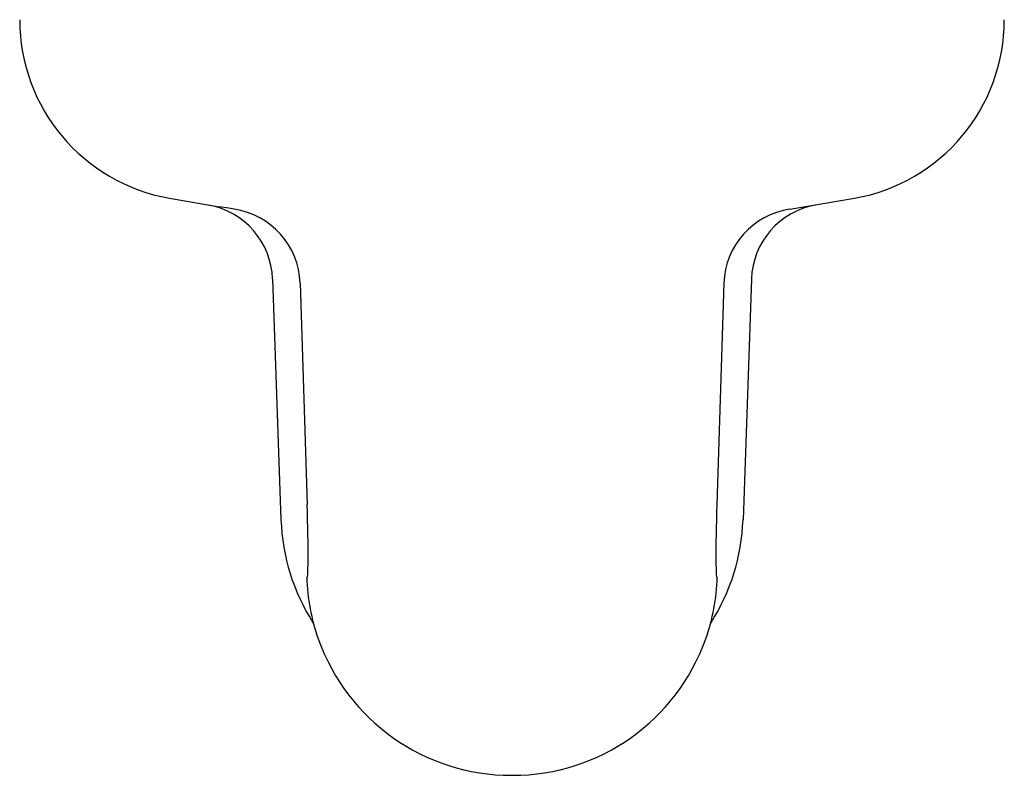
# Model space of a CAD drawing. Header units: millimetres. Extents: x 868.462 to 868.842, y 1387.651 to 1388.104.
import ezdxf

# ---------------------------------------------------------------- set-up
doc = ezdxf.new("R2010")
doc.units = ezdxf.units.MM
doc.layers.add('SANINDUSA', color=3, linetype='Continuous')

msp = doc.modelspace()

# ---------------------------------------------------------------- linework, layer by layer
at = {"layer": 'SANINDUSA'}
for p, q in [((868.5202844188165, 1387.873449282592), (868.5394106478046, 1387.870074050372)), ((868.7596741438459, 1387.869265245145), (868.7846143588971, 1387.87344926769)), ((868.560041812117, 1387.842304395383), (868.5632908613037, 1387.749320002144)), ((868.570687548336, 1387.84065966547), (868.5734136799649, 1387.755196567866)), ((868.7342112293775, 1387.84065966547), (868.7314850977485, 1387.755196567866)), ((868.7448569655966, 1387.842304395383), (868.7416079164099, 1387.749320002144)), ((868.6522322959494, 1387.65065545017), (868.6526664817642, 1387.65065545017))]:
    msp.add_line(p, q, dxfattribs=at)
at = {"layer": 'SANINDUSA', "flags": 128}
msp.add_lwpolyline([(868.5452246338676, 1387.869265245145), (868.5432074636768, 1387.869575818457), (868.5394106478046, 1387.870074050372)], dxfattribs=at)
at = {"layer": 'SANINDUSA'}
for centre, radius, start, end in [((868.5324494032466, 1387.942384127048), 0.07000001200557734, 180.0000012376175, 259.9920127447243), ((868.7724493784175, 1387.942384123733), 0.07000000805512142, 280.0079845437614, 1.472113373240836e-06), ((868.5300459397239, 1387.841248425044), 0.03001445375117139, 2.016199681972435, 80.00505387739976), ((868.7748528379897, 1387.841248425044), 0.03001445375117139, 99.99494612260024, 177.9838003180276), ((868.5406931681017, 1387.839596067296), 0.03001323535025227, 2.030851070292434, 81.3161464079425), ((868.7642056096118, 1387.839596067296), 0.03001323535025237, 98.6838535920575, 177.9691489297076), ((868.651177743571, 1387.729501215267), 0.07800968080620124, 181.7795016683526, 199.5766205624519), ((868.6537207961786, 1387.729501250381), 0.07800991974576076, 340.4233912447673, 358.2204779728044), ((868.652257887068, 1387.729774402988), 0.07911895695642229, 199.5191611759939, 269.9814676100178), ((868.6526357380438, 1387.729781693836), 0.07912624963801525, 270.0222617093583, 340.47710950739)]:
    msp.add_arc(centre, radius, start, end, dxfattribs=at)
for centre, major_axis, ratio, start_param, end_param in [((868.5722449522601, 1387.757898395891), (-0.001084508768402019, 0.03099997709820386), 0.03474541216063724, 3.032452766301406, 4.623906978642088), ((868.7326538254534, 1387.757898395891), (0.001084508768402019, 0.03099997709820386), 0.03474541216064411, 1.659278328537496, 3.250732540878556), ((868.6422888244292, 1387.752124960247), (0.07040753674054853, 0.03595790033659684), 0.9992644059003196, 2.704622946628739, 3.24052570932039), ((868.6626099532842, 1387.752124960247), (-0.07040753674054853, 0.03595790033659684), 0.9992644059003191, 3.042631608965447, 3.578562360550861)]:
    msp.add_ellipse(centre, major_axis=major_axis, ratio=ratio, start_param=start_param, end_param=end_param, dxfattribs=at)

doc.saveas('drawing.dxf')
